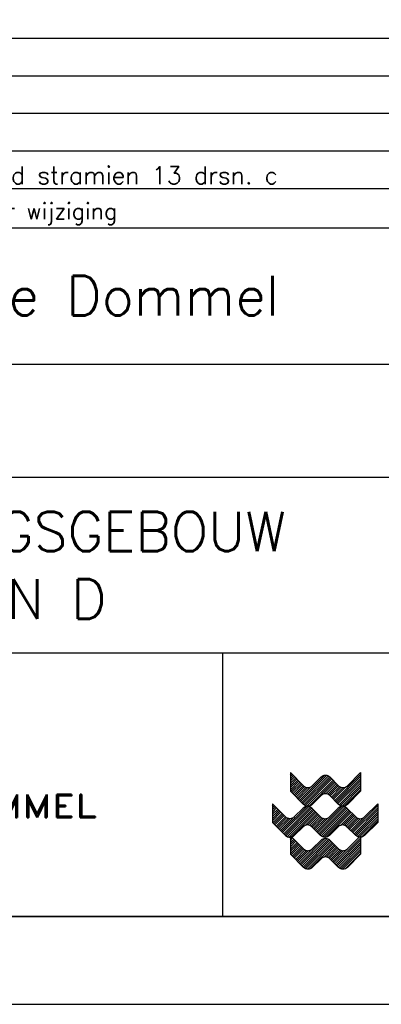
# Model space of a CAD drawing. Extents: x 0 to 118900, y 0 to 84100.
# Tile 10 of 16: x 106574 to 110693, y 0 to 11213. Entities that reach past the tile are written whole.
import ezdxf

# ---------------------------------------------------------------- set-up
doc = ezdxf.new("R2010")
doc.units = 0
doc.header["$LTSCALE"] = 60
doc.header["$MEASUREMENT"] = 0
doc.layers.get('0').update_dxf_attribs({"linetype": 'CONTINUOUS'})
for name, color, linetype in [('BETON', 8, 'CONTINUOUS'), ('KADER', 2, 'CONTINUOUS'), ('STEMPEL', 4, 'CONTINUOUS'), ('WEGEN-TEGELPADEN', 130, 'CONTINUOUS')]:
    doc.layers.add(name, color=color, linetype=linetype)
doc.styles.add('ROMAND', font='romand', dxfattribs={"width": 1.25})
doc.styles.add('ROMANS', font='romans')
doc.styles.get("Standard").update_dxf_attribs({"font": 'simplex'})

# ---------------------------------------------------------------- blocks, each defined once
blk = doc.blocks.new('*X35')
at = {"color": 0}
for p, q in [((6499, 15868), (6572, 15941)), ((10064, 13776), (12156, 15868)), ((6499, 15691), (6660, 15852)), ((6499, 15514), (6748, 15764)), ((6499, 15338), (6837, 15676)), ((6499, 15161), (6925, 15587)), ((6499, 14984), (7013, 15499)), ((6499, 14807), (7102, 15410)), ((6499, 14631), (7190, 15322)), ((6529, 14484), (7279, 15234)), ((6617, 14395), (7367, 15145)), ((7236, 13776), (9261, 15802)), ((7324, 13688), (9431, 15795)), ((7413, 13600), (9561, 15748)), ((7501, 13511), (9665, 15675)), ((7591, 13424), (9753, 15587)), ((7698, 13355), (9842, 15499)), ((7833, 13313), (9930, 15410)), ((8013, 13316), (10019, 15322)), ((9145, 14272), (10107, 15234)), ((9356, 14305), (10195, 15145)), ((10153, 13688), (12156, 15691)), ((10241, 13600), (12156, 15514)), ((10329, 13511), (12156, 15338)), ((10419, 13424), (12156, 15161)), ((6705, 14307), (7455, 15057)), ((6794, 14218), (7544, 14968)), ((6882, 14130), (7640, 14888)), ((6971, 14042), (7759, 14830)), ((7059, 13953), (7912, 14806)), ((7147, 13865), (8147, 14864)), ((9502, 14275), (10284, 15057)), ((9617, 14214), (10372, 14968)), ((9711, 14130), (10468, 14888)), ((9799, 14042), (10588, 14830)), ((9887, 13953), (10740, 14806)), ((9976, 13865), (10975, 14864)), ((10526, 13355), (12156, 14984)), ((10661, 13313), (12156, 14807)), ((10841, 13316), (12156, 14631)), ((5052, 13361), (5124, 13432)), ((5052, 13184), (5212, 13344)), ((5052, 13007), (5300, 13255)), ((5052, 12830), (5389, 13167)), ((5052, 12654), (5477, 13078)), ((5052, 12477), (5565, 12990)), ((5052, 12300), (5654, 12902)), ((5052, 12123), (5742, 12813)), ((5081, 11975), (5831, 12725)), ((5788, 11268), (7811, 13291)), ((5876, 11179), (7982, 13286)), ((5965, 11091), (8113, 13239)), ((6053, 11003), (8217, 13166)), ((6142, 10915), (8306, 13078)), ((6250, 10846), (8394, 12990)), ((6505, 10924), (8482, 12902)), ((6593, 10836), (8571, 12813)), ((7694, 11760), (8659, 12725)), ((8616, 11268), (10640, 13291)), ((8705, 11179), (10811, 13286)), ((8793, 11091), (10941, 13239)), ((8881, 11003), (11045, 13166)), ((8971, 10915), (11134, 13078)), ((9078, 10846), (11222, 12990)), ((9212, 10803), (11311, 12902)), ((9392, 10806), (11399, 12813)), ((10523, 11760), (11488, 12725)), ((11445, 11268), (13537, 13361)), ((11533, 11179), (13537, 13184)), ((11621, 11091), (13537, 13007)), ((11710, 11003), (13537, 12830)), ((5169, 11887), (5919, 12637)), ((5257, 11798), (6007, 12548)), ((5346, 11710), (6096, 12460)), ((5434, 11621), (6191, 12379)), ((5523, 11533), (6311, 12321)), ((5611, 11445), (6463, 12296)), ((5699, 11356), (6694, 12351)), ((7907, 11796), (8747, 12637)), ((8053, 11766), (8836, 12548)), ((8169, 11705), (8924, 12460)), ((8263, 11621), (9020, 12379)), ((8351, 11533), (9139, 12321)), ((8439, 11445), (9291, 12296)), ((8528, 11356), (9523, 12351)), ((10735, 11796), (11576, 12637)), ((10882, 11766), (11664, 12548)), ((10998, 11705), (11753, 12460)), ((11091, 11621), (11848, 12379)), ((11179, 11533), (11968, 12321)), ((11268, 11445), (12120, 12296)), ((11356, 11356), (12351, 12351)), ((11799, 10915), (13537, 12654)), ((11906, 10846), (13537, 12477)), ((12156, 10918), (13537, 12300)), ((12220, 10806), (13537, 12123)), ((6384, 10803), (6499, 10918)), ((6499, 10741), (6563, 10806)), ((6499, 10565), (6681, 10747)), ((6499, 10388), (6770, 10659)), ((6499, 10211), (6858, 10570)), ((6499, 10034), (6947, 10482)), ((6499, 9858), (7035, 10394)), ((6499, 9681), (7123, 10305)), ((7169, 8760), (9043, 10634)), ((7257, 8671), (9308, 10722)), ((7346, 8583), (9466, 10703)), ((7434, 8495), (9588, 10649)), ((7522, 8406), (9687, 10570)), ((7615, 8322), (9775, 10482)), ((7728, 8258), (9863, 10394)), ((7871, 8224), (9952, 10305)), ((9997, 8760), (12041, 10803)), ((10086, 8671), (12156, 10741)), ((10174, 8583), (12156, 10565)), ((10262, 8495), (12156, 10388)), ((6499, 9504), (7212, 10217)), ((6550, 9379), (7300, 10129)), ((6639, 9290), (7389, 10040)), ((6727, 9202), (7477, 9952)), ((6815, 9113), (7565, 9863)), ((6904, 9025), (7666, 9788)), ((6992, 8937), (7793, 9737)), ((7080, 8848), (7957, 9725)), ((8072, 8249), (10040, 10217)), ((9208, 9208), (10129, 10129)), ((9395, 9218), (10217, 10040)), ((9532, 9179), (10305, 9952)), ((9642, 9111), (10394, 9863)), ((9732, 9025), (10495, 9788)), ((9820, 8937), (10621, 9737)), ((9909, 8848), (10785, 9725)), ((10351, 8406), (12156, 10211)), ((10443, 8322), (12156, 10034)), ((10556, 8258), (12156, 9858)), ((10699, 8224), (12156, 9681)), ((10900, 8249), (12156, 9504))]:
    blk.add_line(p, q, dxfattribs=at)
blk = doc.blocks.new('STEMPEL')
at = {"layer": 'WEGEN-TEGELPADEN', "color": 7}
for p, q in [((68825, 45985), (68925, 45885)), ((69025, 45885), (69125, 45985))]:
    blk.add_line(p, q, dxfattribs=at)
at = {"layer": 'WEGEN-TEGELPADEN'}
for points in [[(73111, 47751), (58795, 47751)], [(67806, 47751), (67806, 44751)]]:
    blk.add_lwpolyline(points, dxfattribs=at)
at = {"layer": 'WEGEN-TEGELPADEN', "color": 7}
for points in [[(68580, 46390), (68730, 46240, 0.414214), (68830, 46240), (68930, 46340, -0.414214), (69030, 46340), (69130, 46240, 0.414214), (69230, 46240), (69380, 46390), (69380, 46178), (69230, 46028, -0.414214), (69130, 46028), (69030, 46128, 0.414214), (68930, 46128), (68830, 46028, -0.414214), (68730, 46028), (68580, 46178)], [(68725, 45985), (68625, 45885, -0.414214), (68525, 45885), (68375, 46035), (68375, 45823), (68525, 45673, 0.414214), (68625, 45673), (68725, 45773)], [(69225, 45985), (69325, 45885, 0.414214), (69425, 45885), (69576, 46035), (69576, 45823), (69425, 45673, -0.414214), (69325, 45673), (69225, 45773, 0.414214), (69125, 45773), (69025, 45673, -0.414214), (68925, 45673), (68825, 45773)], [(68580, 45671), (68730, 45521, 0.414214), (68830, 45521), (68930, 45621, -0.414214), (69030, 45621), (69130, 45521, 0.414214), (69230, 45521), (69380, 45671), (69380, 45459), (69230, 45309, -0.414214), (69130, 45309), (69030, 45409, 0.414214), (68930, 45409), (68830, 45309, -0.414214), (68730, 45309), (68580, 45459)]]:
    blk.add_lwpolyline(points, format="xyb", dxfattribs=at)
for points in [[(68580, 46390), (68580, 46178)], [(68580, 45671), (68580, 45459)]]:
    blk.add_lwpolyline(points, dxfattribs=at)
for centre, start, end in [((68775, 45935), 45, 135), ((69175, 45935), 45, 135), ((68975, 45935), 225, 315), ((68775, 45723), 45, 135)]:
    blk.add_arc(centre, 70.7, start, end, dxfattribs=at)
at = {"layer": 'WEGEN-TEGELPADEN', "color": 7, "xscale": 0.1414582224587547, "yscale": 0.1414582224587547, "zscale": 0.1414582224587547}
blk.add_blockref('*X35', (67661, 44125), dxfattribs=at)
at = {"layer": 'WEGEN-TEGELPADEN', "style": 'ROMAND', "width": 1.25}
blk.add_text('WATERSCHAP DE DOMMEL', height=262.5, dxfattribs=at).set_placement((60688, 45877))

msp = doc.modelspace()

# ---------------------------------------------------------------- linework, layer by layer
at = {"layer": 'KADER', "color": 3}
msp.add_lwpolyline([(0, 0), (118900, 0), (118900, 0), (118900, 84100), (0, 84100)], close=True, dxfattribs=at)
at = {"layer": 'KADER'}
msp.add_lwpolyline([(1000, 1000), (117900, 1000), (117900, 1000), (117900, 83100), (1000, 83100)], close=True, dxfattribs=at)
at = {"layer": 'STEMPEL', "color": 1}
msp.add_line((99866, 11002), (117900, 11002), dxfattribs=at)
at = {"layer": 'STEMPEL'}
msp.add_line((114189, 6000), (99873, 6000), dxfattribs=at)
for points in [[(117876, 10571), (99876, 10571)], [(117876, 10143), (99876, 10143)], [(117876, 9714), (99876, 9714)], [(117876, 9286), (99876, 9286)], [(117876, 7286), (99876, 7286)], [(114189, 4000), (99873, 4000)]]:
    msp.add_lwpolyline(points, dxfattribs=at)
at = {"layer": 'STEMPEL', "color": 1}
for points in [[(99866, 8843), (117900, 8843)], [(117900, 1000), (99866, 1000)]]:
    msp.add_lwpolyline(points, dxfattribs=at)

# ---------------------------------------------------------------- block references
at = {"layer": 'BETON'}
msp.add_blockref('STEMPEL', (41077, -43751), dxfattribs=at)

# ---------------------------------------------------------------- texts
at = {"layer": 'STEMPEL', "style": 'ROMANS'}
msp.add_text("8-'96                  betonnen wand stramien 13 drsn. c", height=200, dxfattribs=at).set_placement((101019, 9340))
at = {"layer": 'STEMPEL'}
msp.add_text('Aard der wijziging', height=185.71, dxfattribs=at).set_placement((105448, 8940))
at = {"layer": 'STEMPEL', "color": 1, "style": 'ROMANS'}
for s, p in [('Waterschap De Dommel                ', (102300, 7845)), ('SLIBONTWATERINGSGEBOUW   ', (101430, 5160)), ('DOORSNEDE C EN D         ', (101430, 4390))]:
    msp.add_text(s, height=450, dxfattribs=at).set_placement(p)

doc.saveas('drawing.dxf')
